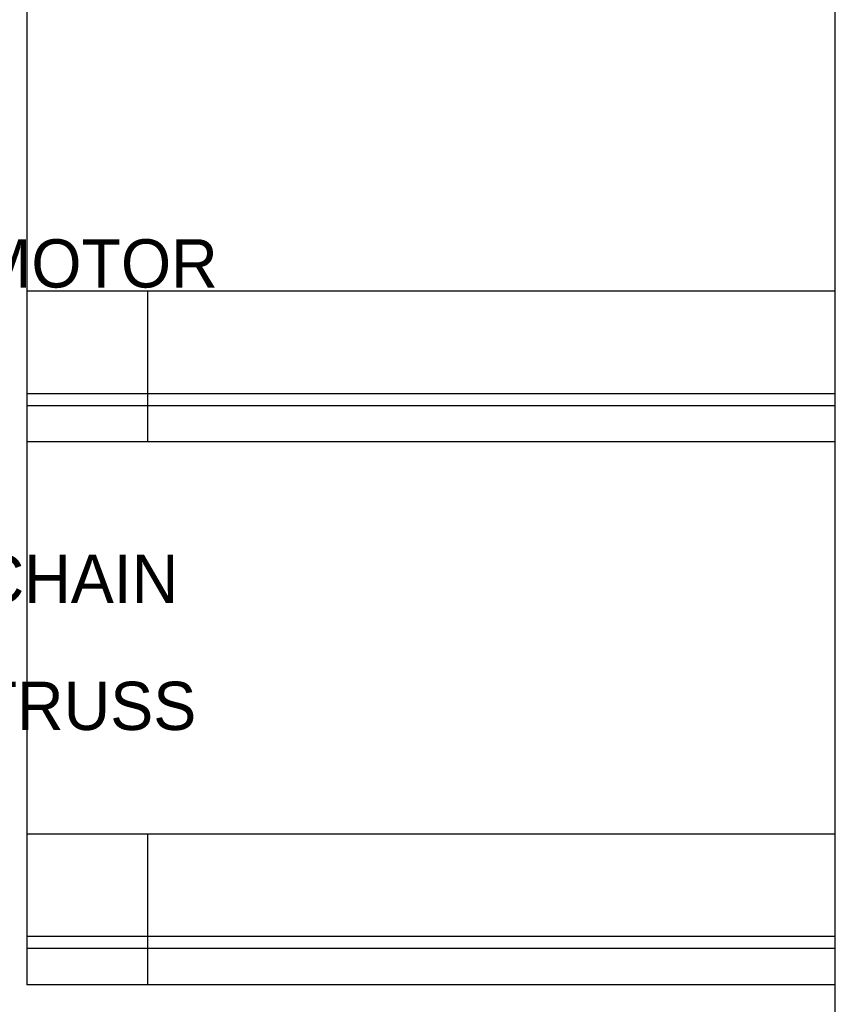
# Model space of a CAD drawing. Header units: millimetres. Extents: x 0 to 84100, y 0 to 59400.
# Tile 101 of 113: x 30943 to 34323, y 47158 to 51239. Entities that reach past the tile are written whole.
import ezdxf

# ---------------------------------------------------------------- set-up
doc = ezdxf.new("R2010")
doc.units = ezdxf.units.MM
doc.layers.add('9', color=8, linetype='Continuous')
doc.layers.add('무대멀티박스', color=7, linetype='Continuous')
doc.styles.add('DALUS', font='GOTHIC.TTF')

msp = doc.modelspace()

# ---------------------------------------------------------------- linework, layer by layer
at = {"color": 8}
msp.add_line((34322.877, 40808.267), (34322.877, 56768.267), dxfattribs=at)
at = {"layer": '9', "color": 8}
for p, q in [((30972.877, 54343.267), (30972.877, 47238.267)), ((34322.877, 50113.267), (30972.877, 50113.267)), ((31472.877, 50113.267), (31472.877, 49488.267)), ((34322.877, 49688.267), (30972.877, 49688.267)), ((34322.877, 49638.267), (30972.877, 49638.267)), ((34322.877, 49488.267), (30972.877, 49488.267)), ((34322.877, 47863.267), (30972.877, 47863.267)), ((31472.877, 47863.267), (31472.877, 47238.267)), ((34322.877, 47438.267), (30972.877, 47438.267)), ((34322.877, 47388.267), (30972.877, 47388.267)), ((34322.877, 47238.267), (30972.877, 47238.267))]:
    msp.add_line(p, q, dxfattribs=at)

# ---------------------------------------------------------------- texts
at = {"layer": '무대멀티박스', "color": 5, "linetype": 'Continuous', "style": 'DALUS'}
for s, p in [('MOTOR', (30768.341, 50128.418)), ('CHAIN', (30768.341, 48821.128)), ('TRUSS', (30768.341, 48294.564))]:
    msp.add_text(s, height=200, dxfattribs=at).set_placement(p)

doc.saveas('drawing.dxf')
